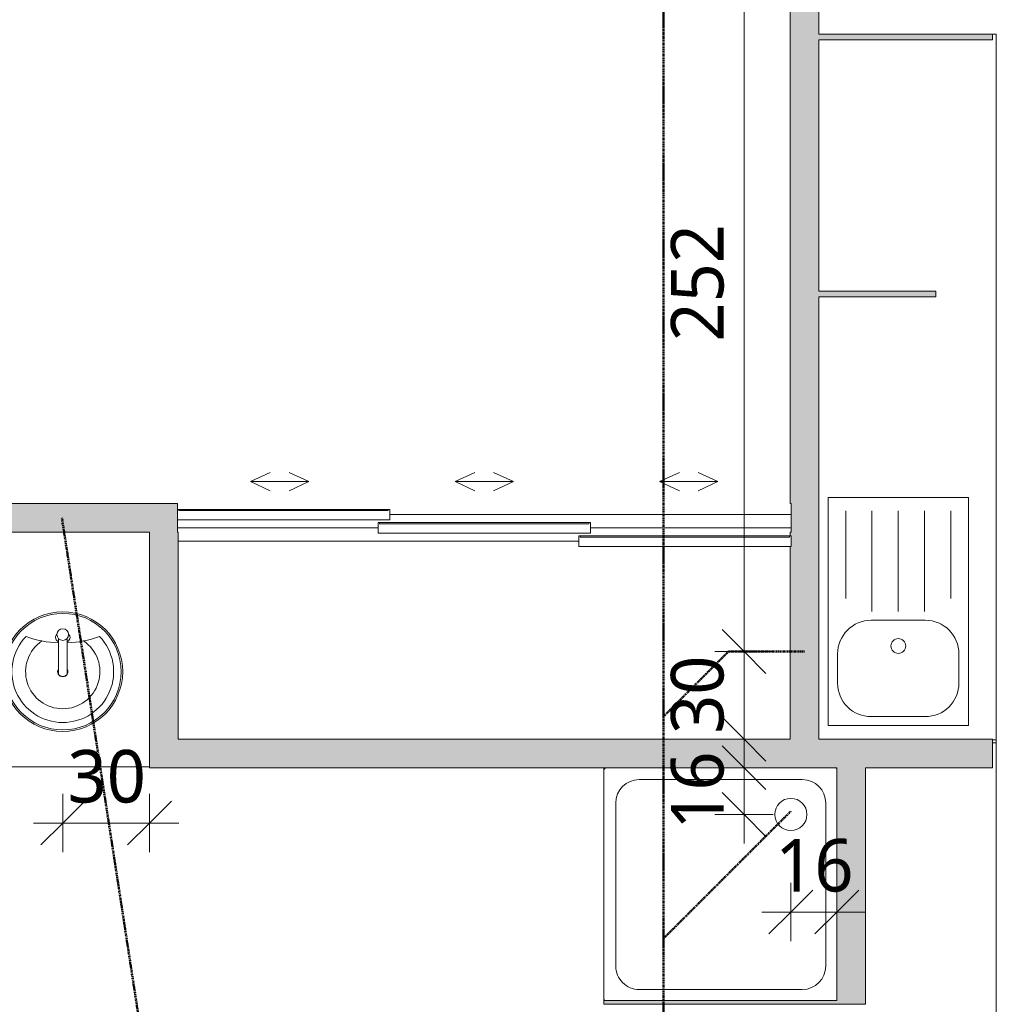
# Model space of a CAD drawing. Header units: millimetres. Extents: x -15787 to 43305, y -34460 to 16025.
# Tile 37 of 44: x 5878 to 9221, y 3747 to 7118. Entities that reach past the tile are written whole.
import ezdxf

# ---------------------------------------------------------------- set-up
doc = ezdxf.new("R2010")
doc.units = ezdxf.units.MM
doc.linetypes.add('Centre', pattern=[12.5, 2.5, -1.875, 6.25, -1.875])
for name, color, linetype, lineweight in [('A-ANNO-DIMS', 211, 'Continuous', 9), ('A-ANNO-DIMS-100', 211, 'Continuous', 9), ('A-DETL', 90, 'Continuous', 50), ('A-DETL-GENF', 92, 'Continuous', 9), ('A-DOOR', 31, 'Continuous', 13), ('A-FLOR', 192, 'Continuous', 9), ('A-WALL-PATT', 111, 'Continuous', 9), ('I-WALL', 2, 'Continuous', 9), ('P-SANR-FIXT', 6, 'Continuous', 9)]:
    doc.layers.add(name, color=color, linetype=linetype, lineweight=lineweight)
doc.styles.add('Trebuchet MS', font='trebuc.ttf', dxfattribs={"height": 180})
doc.dimstyles.new('Cotes100e_Intérieur', dxfattribs={"dimscale": 304.8, "dimtxt": 185.571163, "dimasz": 0.492126, "dimexe": 0.328084, "dimexo": 0.0625, "dimgap": 0.065617, "dimtad": 1, "dimdec": 0, "dimlfac": 0.1, "dimzin": 0, "dimdsep": 46, "dimtxsty": 'Trebuchet MS', "dimblk1": 'OBLIQUE', "dimblk2": 'OBLIQUE', "dimsah": 1, "dimcen": 0.09, "dimdle": 0.328084, "dimazin": 0, "dimtfac": 1, "dimtdec": 4, "dimtix": 1, "dimtmove": 0, "dimatfit": 3, "dimfxl": 0.328084, "dimfxlon": 1, "dimtvp": 1, "dimtolj": 1, "dimtzin": 0, "dimarcsym": 2})

# ---------------------------------------------------------------- blocks, each defined once
blk = doc.blocks.new('Receveur variable - 80 x 80 cm_Evacuation angle-7624787-RDC_Réseaux')
at = {"layer": 'P-SANR-FIXT', "color": 30}
for p, q in [((679, -40.7), (121, -40.7)), ((40.7, -121), (40.7, -679)), ((759.3, -679), (759.3, -121)), ((121, -759.3), (679, -759.3)), ((10, -800), (790, -800))]:
    blk.add_line(p, q, dxfattribs=at)
at = {"layer": 'P-SANR-FIXT', "color": 30, "flags": 128}
for points in [[(2.8, -3), (2.6, -3.3), (2.3, -3.6), (2, -3.9), (1.8, -4.3), (1.6, -4.6), (1.4, -4.9), (1.2, -5.3), (1, -5.6), (0.8, -6), (0.7, -6.4), (0.5, -6.8), (0.4, -7.1), (0.3, -7.5), (0.2, -7.9), (0.1, -8.3), (0.1, -8.7), (0, -9.1), (0, -9.5), (0, -9.9)], [(0, -790), (0, -790.4), (0, -790.8), (0.1, -791.2), (0.1, -791.6), (0.2, -792), (0.3, -792.4), (0.4, -792.8), (0.5, -793.1), (0.6, -793.5), (0.8, -793.9), (1, -794.3), (1.1, -794.6), (1.3, -795), (1.5, -795.3), (1.7, -795.6), (2, -796), (2.2, -796.3), (2.5, -796.6), (2.8, -796.9), (3, -797.2), (3.3, -797.4), (3.6, -797.7), (3.9, -798), (4.3, -798.2), (4.6, -798.4), (4.9, -798.6), (5.3, -798.8), (5.6, -799), (6, -799.2), (6.4, -799.3), (6.8, -799.5), (7.1, -799.6), (7.5, -799.7), (7.9, -799.8), (8.3, -799.9), (8.7, -799.9), (9.1, -800), (9.5, -800), (9.9, -800), (10, -800)], [(790, -800), (790.4, -800), (790.8, -800), (791.2, -799.9), (791.6, -799.9), (792, -799.8), (792.4, -799.7), (792.8, -799.6), (793.1, -799.5), (793.5, -799.4), (793.9, -799.2), (794.3, -799), (794.6, -798.9), (795, -798.7), (795.3, -798.5), (795.6, -798.3), (796, -798), (796.3, -797.8), (796.6, -797.5), (796.9, -797.2)]]:
    blk.add_lwpolyline(points, dxfattribs=at)
at = {"layer": 'P-SANR-FIXT', "color": 30}
blk.add_circle((160, -160), 55, dxfattribs=at)
for centre, start, end in [((121, -121), 90, 180), ((679, -121), 0, 90), ((121, -679), 180, 270), ((679, -679), 270, 0)]:
    blk.add_arc(centre, 80.3, start, end, dxfattribs=at)
blk = doc.blocks.new('Lavabo encastrable - Lavabo encastrable-333085-RDC_Réseaux')
at = {"layer": 'P-SANR-FIXT', "color": 30}
for p, q in [((-15, -131.5), (-15, -10.2)), ((15, -131.5), (15, -10.2))]:
    blk.add_line(p, q, dxfattribs=at)
for centre, radius, start, end in [((0, -124.1), 205, 360, 180), ((0, -124.1), 199.5, 90, 270), ((0, -124.1), 199.5, 270, 90), ((0, 3), 20, 0, 180), ((0, 3), 20, 180, 0), ((0, -124.1), 174.1, 136.2122, 270), ((0, -124.1), 127.1, 124.1467, 55.8533), ((0, 339.8), 365.7, 249.9058, 267.6495), ((0, -124.1), 174.1, 270, 43.7878), ((0, 339.8), 365.7, 272.3505, 290.0942), ((0, -124.1), 205, 180, 360), ((0, -124.1), 17.7, 148.0153, 270), ((0, -124.1), 17.7, 270, 31.9847)]:
    blk.add_arc(centre, radius, start, end, dxfattribs=at)
for centre, major_axis, ratio, start_param, end_param in [((0, -7), (-25, 0), 0.72, 5.638575, 6.283185), ((0, -7), (25, 0), 0.72, 0, 0.64461), ((0, -7), (25, 0), 0.72, 3.141593, 4.068888), ((0, -7), (-25, 0), 0.72, 2.214297, 3.141593), ((0, -131.5), (-15, 0), 0.57735, 0, 3.141593)]:
    blk.add_ellipse(centre, major_axis=major_axis, ratio=ratio, start_param=start_param, end_param=end_param, dxfattribs=at)
blk = doc.blocks.new('Porte de placard coulissante - 3 rails - 3 panneaux - 180cm x 200cm - Panneau lisse-7981289-RDC_Réseaux')
at = {"layer": 'A-DETL-GENF', "color": 30}
for p, q in [((-800, 124), (-732, 155.7)), ((-600, 124), (-668, 155.7)), ((-100, 124), (-32, 155.7)), ((100, 124), (32, 155.7)), ((600, 124), (668, 155.7)), ((800, 124), (732, 155.7)), ((-800, 124), (-732, 92.3)), ((-800, 124), (-600, 124)), ((-600, 124), (-668, 92.3)), ((-100, 124), (-32, 92.3)), ((-100, 124), (100, 124)), ((100, 124), (32, 92.3)), ((600, 124), (668, 92.3)), ((800, 124), (600, 124)), ((800, 124), (732, 92.3))]:
    blk.add_line(p, q, dxfattribs=at)
at = {"layer": 'A-DOOR', "color": 23}
for p, q in [((-1050, 29), (-1045, 29)), ((-1050, -7), (-1050, 29)), ((-1045, 29), (-1045, 25)), ((-1045, 29), (-328.3, 29)), ((-1045, 25), (-1045, 29)), ((-1045, 25), (-328.3, 25)), ((-328.3, 25), (-1045, 25)), ((-328.3, 29), (-323.3, 29)), ((-328.3, 25), (-328.3, 29)), ((-328.3, 29), (-328.3, 25)), ((-323.3, 29), (-323.3, -7)), ((-323.3, -7), (-1050, -7)), ((-363.4, -16.3), (-358.4, -16.3)), ((-363.4, -52.3), (-363.4, -16.3)), ((-358.4, -16.3), (-358.4, -20.3)), ((-358.4, -16.3), (358.3, -16.3)), ((-358.4, -20.3), (-358.4, -16.3)), ((-358.4, -20.3), (358.3, -20.3)), ((358.3, -20.3), (-358.4, -20.3)), ((358.3, -16.3), (363.3, -16.3)), ((358.3, -20.3), (358.3, -16.3)), ((358.3, -16.3), (358.3, -20.3)), ((363.3, -16.3), (363.3, -52.3)), ((363.3, -52.3), (-363.4, -52.3)), ((323.3, -61.6), (328.3, -61.6)), ((323.3, -97.6), (323.3, -61.6)), ((328.3, -61.6), (328.3, -65.6)), ((328.3, -61.6), (1045, -61.6)), ((328.3, -65.6), (328.3, -61.6)), ((328.3, -65.6), (1045, -65.6)), ((1045, -65.6), (328.3, -65.6)), ((1045, -61.6), (1050, -61.6)), ((1045, -65.6), (1045, -61.6)), ((1045, -61.6), (1045, -65.6)), ((1050, -61.6), (1050, -97.6)), ((1050, -97.6), (323.3, -97.6))]:
    blk.add_line(p, q, dxfattribs=at)
at = {"layer": 'A-DOOR', "color": 30, "lineweight": 9}
for p, q in [((-323.3, 11), (1050, 11)), ((-1050, -34.3), (-363.4, -34.3)), ((363.3, -34.3), (1050, -34.3)), ((-1047.4, -79.6), (323.3, -79.6))]:
    blk.add_line(p, q, dxfattribs=at)
blk = doc.blocks.new('evier 1 cuve - 780 x 480 mm-7638799-RDC_Réseaux')
at = {"layer": 'P-SANR-FIXT', "color": 30}
for p, q in [((439.1, -24.4), (-340.9, -24.4)), ((-340.9, -24.4), (-340.9, -504.4)), ((439.1, -504.4), (439.1, -24.4)), ((294.1, -56.9), (194.1, -56.9)), ((-295.9, -84.4), (4.1, -84.4)), ((-295.9, -174.4), (49.1, -174.4)), ((79.1, -171.9), (79.1, -356.9)), ((409.1, -356.9), (409.1, -171.9)), ((-295.9, -264.4), (49.1, -264.4)), ((-295.9, -354.4), (49.1, -354.4)), ((-295.9, -444.4), (4.1, -444.4)), ((194.1, -471.9), (294.1, -471.9)), ((-340.9, -504.4), (439.1, -504.4))]:
    blk.add_line(p, q, dxfattribs=at)
for centre, radius, start, end in [((194.1, -171.9), 115, 90, 180), ((294.1, -171.9), 115, 360, 90), ((167.1, -264.4), 25.4, 0, 180), ((167.1, -264.4), 25.4, 180, 0), ((194.1, -356.9), 115, 180, 270), ((294.1, -356.9), 115, 270, 0)]:
    blk.add_arc(centre, radius, start, end, dxfattribs=at)
blk = doc.blocks.new('DIMBLOCK18-RDC_Réseaux')
at = {"layer": 'A-ANNO-DIMS-100'}
for p, q in [((8357.4, 4297.2), (8357.4, 4657.2)), ((8357.4, 4557.2), (8282.4, 4632.2)), ((8357.4, 4557.2), (8257.4, 4557.2)), ((8357.4, 4557.2), (8432.4, 4482.2)), ((8357.4, 4557.2), (8457.4, 4557.2)), ((8357.4, 4397.2), (8282.4, 4472.2)), ((8357.4, 4397.2), (8257.4, 4397.2)), ((8357.4, 4397.2), (8432.4, 4322.2)), ((8357.4, 4397.2), (8457.4, 4397.2))]:
    blk.add_line(p, q, dxfattribs=at)
at = {"layer": 'A-ANNO-DIMS-100', "color": 0, "insert": (8107.1, 4345.1), "char_height": 180, "width": 317.044, "attachment_point": 1, "rotation": 90, "line_spacing_factor": 1.048425, "style": 'Trebuchet MS'}
blk.add_mtext('16', dxfattribs=at)
blk = doc.blocks.new('_Oblique')
at = {"color": 0, "linetype": 'ByBlock', "lineweight": -2}
blk.add_line((-0.5, -0.5), (0.5, 0.5), dxfattribs=at)
blk = doc.blocks.new('DIMBLOCK19-RDC_Réseaux')
at = {"layer": 'A-ANNO-DIMS-100'}
for p, q in [((8517.7, 4063.1), (8517.7, 4163.1)), ((8674.7, 4063.1), (8674.7, 4163.1)), ((8517.7, 4063.1), (8592.7, 4138.1)), ((8674.7, 4063.1), (8749.7, 4138.1)), ((8417.7, 4063.1), (8774.7, 4063.1)), ((8517.7, 4063.1), (8442.7, 3988.1)), ((8517.7, 4063.1), (8517.7, 3963.1)), ((8674.7, 4063.1), (8599.7, 3988.1)), ((8674.7, 4063.1), (8674.7, 3963.1))]:
    blk.add_line(p, q, dxfattribs=at)
at = {"layer": 'A-ANNO-DIMS-100', "color": 0, "insert": (8464.1, 4313.4), "char_height": 180, "width": 317.044, "attachment_point": 1, "line_spacing_factor": 1.048425, "style": 'Trebuchet MS'}
blk.add_mtext('16', dxfattribs=at)
blk = doc.blocks.new('DIMBLOCK20-RDC_Réseaux')
at = {"layer": 'A-ANNO-DIMS-100'}
for p, q in [((6025.9, 4367.7), (6025.9, 4467.7)), ((6322.9, 4367.7), (6322.9, 4467.7)), ((6025.9, 4367.7), (6100.9, 4442.7)), ((6322.9, 4367.7), (6397.9, 4442.7)), ((5925.9, 4367.7), (6422.9, 4367.7)), ((6025.9, 4367.7), (5950.9, 4292.7)), ((6025.9, 4367.7), (6025.9, 4267.7)), ((6322.9, 4367.7), (6247.9, 4292.7)), ((6322.9, 4367.7), (6322.9, 4267.7))]:
    blk.add_line(p, q, dxfattribs=at)
at = {"layer": 'A-ANNO-DIMS-100', "color": 0, "insert": (6042.3, 4618), "char_height": 180, "width": 317.044, "attachment_point": 1, "line_spacing_factor": 1.048425, "style": 'Trebuchet MS'}
blk.add_mtext('30', dxfattribs=at)
blk = doc.blocks.new('DIMBLOCK21-RDC_Réseaux')
at = {"layer": 'A-ANNO-DIMS-100'}
for p, q in [((8357.4, 4955.2), (8282.4, 5030.2)), ((8357.4, 5055.2), (8357.4, 4555.2)), ((8357.4, 4955.2), (8257.4, 4955.2)), ((8357.4, 4955.2), (8432.4, 4880.2)), ((8357.4, 4955.2), (8457.4, 4955.2)), ((8357.4, 4655.2), (8282.4, 4730.2)), ((8357.4, 4655.2), (8257.4, 4655.2)), ((8357.4, 4655.2), (8432.4, 4580.2)), ((8357.4, 4655.2), (8457.4, 4655.2))]:
    blk.add_line(p, q, dxfattribs=at)
at = {"layer": 'A-ANNO-DIMS-100', "color": 0, "insert": (8107.1, 4673.1), "char_height": 180, "width": 317.044, "attachment_point": 1, "rotation": 90, "line_spacing_factor": 1.048425, "style": 'Trebuchet MS'}
blk.add_mtext('30', dxfattribs=at)
blk = doc.blocks.new('DIMBLOCK23-RDC_Réseaux')
at = {"layer": 'A-ANNO-DIMS-100'}
for p, q in [((8357.4, 7474.4), (8282.4, 7549.4)), ((8357.4, 7474.4), (8257.4, 7474.4)), ((8357.4, 7474.4), (8357.4, 4855.2)), ((8357.4, 7474.4), (8432.4, 7399.4)), ((8357.4, 7474.4), (8457.4, 7474.4)), ((8357.4, 4955.2), (8282.4, 5030.2)), ((8357.4, 4955.2), (8257.4, 4955.2)), ((8357.4, 4955.2), (8432.4, 4880.2)), ((8357.4, 4955.2), (8457.4, 4955.2))]:
    blk.add_line(p, q, dxfattribs=at)
at = {"layer": 'A-ANNO-DIMS-100', "color": 0, "insert": (8107.1, 6016.6), "char_height": 180, "width": 475.565, "attachment_point": 1, "rotation": 90, "line_spacing_factor": 1.048425, "style": 'Trebuchet MS'}
blk.add_mtext('252', dxfattribs=at)

msp = doc.modelspace()

# ---------------------------------------------------------------- hatches: boundary and pattern name
at = {"layer": 'A-WALL-PATT'}
for points in [[(8515.2, 4655.2), (8613.2, 4655.2), (8613.2, 7974.4), (8515.2, 7974.4), (8515.2, 5461.7), (8518.2, 5461.7), (8518.2, 5363.7), (8515.2, 5363.7), (8515.2, 5351), (8518.2, 5351), (8518, 5315), (8515.2, 5315), (8515.2, 4680.1)], [(8613.2, 7049.4), (9208.2, 7049.4), (9208.2, 7069.4), (8613.2, 7069.4)], [(9014.2, 6169.4), (9014.2, 6189.4), (8613.2, 6189.4), (8613.2, 6169.4), (8700.3, 6169.4)], [(4228.5, 5363.7), (6371.9, 5363.7), (6371.9, 5461.7), (4228.5, 5461.7)], [(6418.2, 5363.7), (6418.2, 5461.7), (6371.9, 5461.7), (6371.9, 5363.7)], [(6420.9, 4557.2), (6420.9, 5363.7), (6322.9, 5363.7), (6322.9, 4557.2), (6418.2, 4557.2)], [(6420.9, 4557.2), (8723.7, 4557.2), (8723.7, 4655.2), (6420.9, 4655.2)], [(8772.7, 4557.2), (9208.2, 4557.2), (9208.2, 4655.2), (8723.7, 4655.2), (8723.7, 4557.2)], [(8674.7, 3747.2), (8674.7, 3760.2), (7877.7, 3760.2), (7877.7, 3747.2), (8464.9, 3747.2)]]:
    msp.add_hatch(color=30, dxfattribs=at).paths.add_polyline_path(points)
h = msp.add_hatch(color=30, dxfattribs=at)
h.paths.add_polyline_path([(8772.7, 2011.5), (8772.7, 2892.7), (8674.7, 2892.7), (8674.7, 2011.5), (8700.3, 2011.5)])
h.paths.add_polyline_path([(8772.7, 3747.2), (8772.7, 4557.2), (8674.7, 4557.2), (8674.7, 3747.2), (8700.3, 3747.2)])

# ---------------------------------------------------------------- linework, layer by layer
at = {"layer": 'A-DETL', "linetype": 'Centre'}
for p, q in [((8081.4, 7167.5), (8081.4, 2893.7)), ((6022.9, 5412.7), (6361.3, 3210.2)), ((8304.2, 4955.2), (8081.4, 4732.3)), ((8564.2, 4955.2), (8304.2, 4955.2)), ((8517.7, 4408.4), (8081.4, 3972.1))]:
    msp.add_line(p, q, dxfattribs=at)
at = {"layer": 'A-FLOR', "color": 30}
for p, q in [((9220.7, 7069.4), (9208.2, 7069.4)), ((9220.7, 2060.5), (9220.7, 7069.4)), ((9220.7, 4652.2), (9208.2, 4652.2)), ((9208.2, 4642.2), (9220.7, 4642.2)), ((4228.5, 4560.2), (6322.9, 4560.2)), ((7877.7, 4557.2), (7877.7, 4547.2)), ((7877.7, 3767.2), (7877.7, 3760.2))]:
    msp.add_line(p, q, dxfattribs=at)
at = {"layer": 'I-WALL', "color": 23, "lineweight": 13}
for p, q in [((8515.2, 7974.4), (8515.2, 5461.7)), ((8613.2, 7069.4), (8613.2, 7876.4)), ((9208.2, 7069.4), (8613.2, 7069.4)), ((8613.2, 6189.4), (8613.2, 7049.4)), ((8613.2, 7049.4), (9208.2, 7049.4)), ((9208.2, 7049.4), (9208.2, 7069.4)), ((9014.2, 6189.4), (8613.2, 6189.4)), ((9014.2, 6169.4), (9014.2, 6189.4)), ((8613.2, 4655.2), (8613.2, 6169.4)), ((8613.2, 6169.4), (9014.2, 6169.4)), ((6418.2, 5461.7), (4228.5, 5461.7)), ((6418.2, 5441.6), (6418.2, 5461.7)), ((8515.2, 5461.7), (8518.2, 5461.7)), ((8518.2, 5461.7), (8518.2, 5363.7)), ((6418.2, 5363.7), (6418.2, 5405.6)), ((4228.5, 5363.7), (6322.9, 5363.7)), ((6322.9, 5363.7), (6322.9, 4557.2)), ((6420.9, 5363.7), (6418.2, 5363.7)), ((6420.9, 4655.2), (6420.9, 5363.7)), ((8518.2, 5363.7), (8515.2, 5363.7)), ((8515.2, 5363.7), (8515.2, 5351)), ((8515.2, 5315.2), (8515.2, 4655.2)), ((8515.2, 4655.2), (6420.9, 4655.2)), ((9208.2, 4655.2), (8613.2, 4655.2)), ((9208.2, 4557.2), (9208.2, 4655.2)), ((6322.9, 4557.2), (8674.7, 4557.2)), ((8674.7, 4557.2), (8674.7, 3760.2)), ((8772.7, 3747.2), (8772.7, 4557.2)), ((8772.7, 4557.2), (9208.2, 4557.2)), ((8674.7, 3760.2), (7877.7, 3760.2)), ((7877.7, 3760.2), (7877.7, 3747.2)), ((7877.7, 3747.2), (8772.7, 3747.2))]:
    msp.add_line(p, q, dxfattribs=at)

# ---------------------------------------------------------------- block references
at = {"layer": 'A-DOOR', "color": 30, "lineweight": 9}
msp.add_blockref('Porte de placard coulissante - 3 rails - 3 panneaux - 180cm x 200cm - Panneau lisse-7981289-RDC_Réseaux', (7468.2, 5412.7), dxfattribs=at)
at = {"layer": 'P-SANR-FIXT', "color": 30}
for name, p, rotation in [('evier 1 cuve - 780 x 480 mm-7638799-RDC_Réseaux', (9149.6, 5141.2), 269.9999999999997), ('Receveur variable - 80 x 80 cm_Evacuation angle-7624787-RDC_Réseaux', (8677.7, 4557.2), 270.0000000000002)]:
    msp.add_blockref(name, p, dxfattribs=dict(at, rotation=rotation))
msp.add_blockref('Lavabo encastrable - Lavabo encastrable-333085-RDC_Réseaux', (6025.9, 5010.2), dxfattribs=at)

# ---------------------------------------------------------------- dimensions: what is measured, and where the dimension line sits
at = {"layer": 'A-ANNO-DIMS'}
for base, p1, p2, override, picture, middle in [((8357.4, 4955.2), (8457.4, 7474.4), (8457.4, 4955.2), {"dimpost": '<>', "dimfxl": 2519.224012}, 'DIMBLOCK23-RDC_Réseaux', (8245.9, 6214.8)), ((8357.4, 4655.2), (8457.4, 4955.2), (8457.4, 4655.2), {"dimpost": '<>', "dimfxl": 300}, 'DIMBLOCK21-RDC_Réseaux', (8245.9, 4805.2)), ((8357.4, 4557.2), (8257.4, 4397.2), (8257.4, 4557.2), {"dimpost": '<>', "dimfxl": 160}, 'DIMBLOCK18-RDC_Réseaux', (8245.6, 4477.2))]:
    dim = msp.add_linear_dim(base=base, p1=p1, p2=p2, angle=90, dimstyle='Cotes100e_Intérieur', override=override, dxfattribs=at)
    dim.commit()
    dim.dimension.update_dxf_attribs({"geometry": picture, "text_midpoint": middle})
for base, p1, p2, override, picture, middle in [((6322.9, 4367.7), (6025.9, 4467.7), (6322.9, 4467.7), {"dimpost": '<>', "dimfxl": 297}, 'DIMBLOCK20-RDC_Réseaux', (6174.4, 4479.2)), ((8674.7, 4063.1), (8517.7, 4163.1), (8674.7, 4163.1), {"dimpost": '<>', "dimfxl": 157}, 'DIMBLOCK19-RDC_Réseaux', (8596.2, 4175))]:
    dim = msp.add_linear_dim(base=base, p1=p1, p2=p2, dimstyle='Cotes100e_Intérieur', override=override, dxfattribs=at)
    dim.commit()
    dim.dimension.update_dxf_attribs({"geometry": picture, "text_midpoint": middle})

doc.saveas('drawing.dxf')
